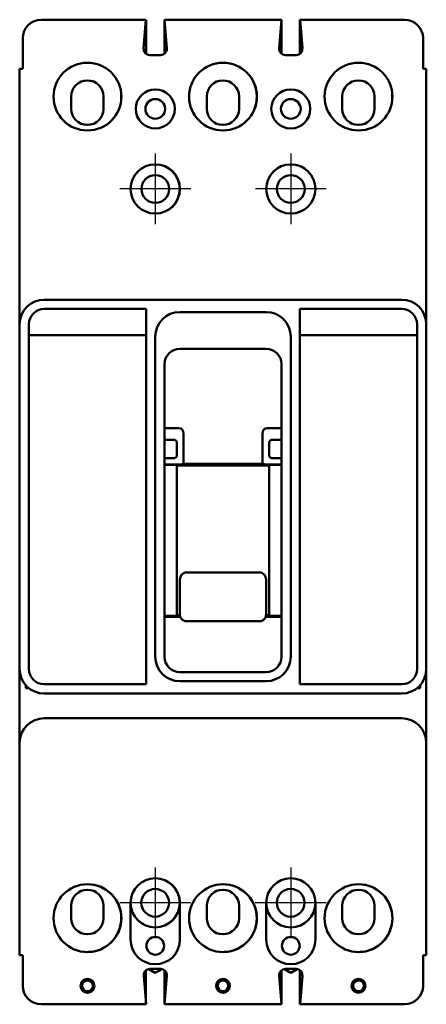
# Model space of a CAD drawing. Header units: inches. Extents: x -1.4 to 2.7, y -8.3 to 1.7.
import ezdxf

# ---------------------------------------------------------------- set-up
doc = ezdxf.new("R2010")
doc.units = ezdxf.units.IN
doc.header["$LTSCALE"] = 1.75
doc.header["$MEASUREMENT"] = 0
doc.layers.add('Center Mark (ANSI)', color=7, linetype='Continuous', lineweight=25)
doc.layers.add('Visible (ANSI)', color=7, linetype='Continuous', lineweight=50)

msp = doc.modelspace()

# ---------------------------------------------------------------- linework, layer by layer
at = {"layer": 'Center Mark (ANSI)', "linetype": 'Continuous'}
for p, q in [((0, 0.359), (0, -0.359)), ((1.375, 0.359), (1.375, -0.359)), ((0.359, 0), (-0.359, 0)), ((1.734, 0), (1.016, 0)), ((-0.001, -6.891), (-0.001, -7.609)), ((1.374, -6.891), (1.374, -7.609)), ((0.359, -7.25), (-0.36, -7.25)), ((1.734, -7.25), (1.015, -7.25))]:
    msp.add_line(p, q, dxfattribs=at)
at = {"layer": 'Visible (ANSI)'}
for p, q in [((-0.095, 1.719), (-1.156, 1.719)), ((-0.095, 1.719), (-0.118, 1.427)), ((-0.095, 1.719), (-0.095, 1.719)), ((-0.094, 1.373), (-0.094, 1.719)), ((1.281, 1.719), (0.093, 1.719)), ((0.116, 1.427), (0.093, 1.719)), ((0.093, 1.374), (0.093, 1.713)), ((0.094, 1.375), (0.094, 1.706)), ((1.258, 1.427), (1.281, 1.719)), ((1.281, 1.374), (1.281, 1.719)), ((1.468, 1.719), (1.469, 1.719)), ((1.468, 1.373), (1.468, 1.719)), ((2.529, 1.719), (1.469, 1.719)), ((1.469, 1.719), (1.492, 1.427)), ((1.469, 1.374), (1.469, 1.719)), ((-1.344, 1.531), (-1.344, 1.219)), ((2.717, 1.531), (2.717, 1.219)), ((-0.056, 1.36), (0.054, 1.36)), ((1.43, 1.36), (1.32, 1.36)), ((-1.376, 1.219), (-1.344, 1.219)), ((-1.376, -1.375), (-1.376, 1.219)), ((2.749, 1.219), (2.717, 1.219)), ((2.749, -1.375), (2.749, 1.219)), ((-0.853, 0.939), (-0.853, 0.814)), ((-0.525, 0.814), (-0.525, 0.939)), ((-0.345, 0.919), (-0.345, 0.957)), ((0.522, 0.939), (0.522, 0.814)), ((0.85, 0.814), (0.85, 0.939)), ((1.897, 0.939), (1.897, 0.814)), ((2.225, 0.814), (2.225, 0.939)), ((2.405, 0.919), (2.405, 0.957)), ((-1.126, -1.125), (2.499, -1.125)), ((-0.094, -1.219), (-1.126, -1.219)), ((-0.094, -5.031), (-0.094, -1.219)), ((0.249, -1.25), (1.124, -1.25)), ((1.468, -1.219), (1.468, -5.031)), ((2.5, -1.219), (1.468, -1.219)), ((-1.376, -4.875), (-1.376, -1.375)), ((-1.282, -1.375), (-1.282, -4.875)), ((2.656, -4.875), (2.656, -1.375)), ((2.749, -1.375), (2.749, -4.875)), ((-1.282, -1.486), (-0.094, -1.486)), ((-0.001, -4.75), (-0.001, -1.5)), ((1.374, -1.5), (1.374, -4.75)), ((1.468, -1.486), (2.656, -1.486)), ((1.125, -1.625), (0.249, -1.625)), ((0.093, -1.781), (0.093, -4.75)), ((1.281, -4.75), (1.281, -1.781)), ((0.24, -2.428), (0.093, -2.428)), ((0.287, -2.485), (0.287, -2.792)), ((1.087, -2.792), (1.087, -2.485)), ((1.281, -2.428), (1.134, -2.428)), ((0.172, -2.547), (0.093, -2.547)), ((0.187, -2.547), (0.172, -2.547)), ((0.218, -2.604), (0.218, -2.578)), ((1.156, -2.604), (1.156, -2.578)), ((1.187, -2.547), (1.202, -2.547)), ((1.281, -2.547), (1.202, -2.547)), ((0.218, -2.604), (0.218, -2.678)), ((0.218, -2.678), (0.218, -2.704)), ((1.156, -2.678), (1.156, -2.604)), ((1.156, -2.678), (1.156, -2.704)), ((0.172, -2.735), (0.093, -2.735)), ((0.093, -2.799), (0.208, -2.799)), ((0.187, -2.735), (0.172, -2.735)), ((0.284, -2.792), (0.287, -2.792)), ((0.287, -2.792), (1.087, -2.792)), ((1.09, -2.792), (1.087, -2.792)), ((1.281, -2.799), (1.166, -2.799)), ((1.187, -2.735), (1.202, -2.735)), ((1.202, -2.735), (1.281, -2.735)), ((0.093, -2.801), (0.218, -2.801)), ((0.218, -2.801), (0.218, -4.337)), ((0.218, -2.81), (1.156, -2.81)), ((1.156, -2.801), (1.281, -2.801)), ((1.156, -2.801), (1.156, -4.337)), ((0.319, -3.894), (1.054, -3.894)), ((0.249, -3.966), (0.249, -4.154)), ((1.124, -4.154), (1.124, -3.966)), ((0.249, -4.154), (0.249, -4.322)), ((1.124, -4.322), (1.124, -4.154)), ((0.093, -4.337), (0.218, -4.337)), ((0.253, -4.344), (0.093, -4.344)), ((0.218, -4.329), (0.25, -4.329)), ((0.319, -4.391), (1.054, -4.391)), ((1.281, -4.344), (1.121, -4.344)), ((1.124, -4.329), (1.156, -4.329)), ((1.156, -4.337), (1.281, -4.337)), ((0.249, -4.906), (1.125, -4.906)), ((1.124, -5), (0.249, -5)), ((-1.313, -5.04), (-1.313, -5.071)), ((-1.28, -5.071), (-1.313, -5.071)), ((-1.126, -5.031), (-0.094, -5.031)), ((1.468, -5.031), (2.5, -5.031)), ((2.687, -5.071), (2.654, -5.071)), ((2.687, -5.071), (2.687, -5.04)), ((-1.376, -5.111), (-1.376, -5.389)), ((-1.126, -5.125), (2.499, -5.125)), ((2.749, -5.111), (2.749, -5.389)), ((-1.126, -5.375), (2.499, -5.375)), ((-1.376, -7.781), (-1.376, -5.625)), ((2.749, -5.625), (2.749, -7.781)), ((-0.853, -7.281), (-0.853, -7.406)), ((-0.525, -7.406), (-0.525, -7.281)), ((-0.25, -7.25), (-0.25, -7.624)), ((0.25, -7.624), (0.25, -7.25)), ((0.522, -7.281), (0.522, -7.406)), ((0.85, -7.406), (0.85, -7.281)), ((1.125, -7.25), (1.125, -7.624)), ((1.625, -7.624), (1.625, -7.25)), ((1.897, -7.281), (1.897, -7.406)), ((2.225, -7.406), (2.225, -7.281)), ((-1.376, -7.781), (-1.344, -7.781)), ((-1.344, -8.093), (-1.344, -7.781)), ((-0.626, -7.744), (-0.626, -7.744)), ((0.75, -7.744), (0.75, -7.744)), ((2.125, -7.744), (2.125, -7.744)), ((2.717, -8.093), (2.717, -7.781)), ((2.749, -7.781), (2.717, -7.781)), ((-0.117, -7.989), (-0.094, -8.281)), ((-0.095, -8.275), (-0.095, -7.936)), ((-0.001, -7.96), (-0.065, -7.923)), ((0.055, -7.922), (-0.055, -7.922)), ((0.065, -7.923), (-0.001, -7.96)), ((0.093, -8.281), (0.093, -7.935)), ((0.094, -8.281), (0.117, -7.989)), ((1.258, -7.989), (1.281, -8.281)), ((1.28, -8.275), (1.28, -7.936)), ((1.374, -7.96), (1.31, -7.923)), ((1.43, -7.922), (1.32, -7.922)), ((1.44, -7.923), (1.374, -7.96)), ((1.468, -8.281), (1.468, -7.935)), ((1.469, -8.281), (1.492, -7.989)), ((-0.094, -8.281), (-1.156, -8.281)), ((0.094, -8.281), (0.093, -8.281)), ((1.281, -8.281), (0.094, -8.281)), ((1.469, -8.281), (1.468, -8.281)), ((2.529, -8.281), (1.469, -8.281))]:
    msp.add_line(p, q, dxfattribs=at)
for centre, radius in [((-0.688, 0.938), 0.344), ((0.687, 0.938), 0.344), ((2.062, 0.938), 0.344), ((0, 0.813), 0.198), ((1.375, 0.813), 0.198), ((0, 0.813), 0.1), ((1.375, 0.813), 0.1), ((0, 0), 0.25), ((1.375, 0), 0.25), ((0, 0), 0.141), ((1.375, 0), 0.141), ((-0.688, -7.406), 0.344), ((0.687, -7.406), 0.344), ((2.062, -7.406), 0.344), ((-0.001, -7.25), 0.141), ((1.374, -7.25), 0.141), ((0, -7.687), 0.09), ((1.375, -7.687), 0.09), ((-0.688, -8.093), 0.07), ((-0.688, -8.093), 0.055), ((0.687, -8.093), 0.07), ((0.687, -8.093), 0.055), ((2.062, -8.093), 0.07), ((2.062, -8.093), 0.055)]:
    msp.add_circle(centre, radius, dxfattribs=at)
for centre, radius, start, end in [((-1.156, 1.531), 0.188, 90, 180), ((2.529, 1.531), 0.188, 0, 90), ((-0.056, 1.422), 0.062, 175.5356, 270), ((0.054, 1.422), 0.062, 270, 4.4644), ((1.32, 1.422), 0.062, 175.5356, 270), ((1.43, 1.422), 0.062, 270, 4.4644), ((0.686, 0.938), 0.344, 270.0416, 89.9584), ((-0.689, 0.939), 0.164, 0, 180), ((0.686, 0.939), 0.164, 0, 180), ((2.061, 0.939), 0.164, 0, 180), ((-0.689, 0.814), 0.164, 180, 0), ((0.686, 0.814), 0.164, 180, 0), ((2.061, 0.814), 0.164, 180, 0), ((-0.001, 0), 0.25, 270.0573, 89.9427), ((1.374, 0), 0.25, 270.0573, 89.9427), ((-1.126, -1.375), 0.25, 90, 180), ((2.499, -1.375), 0.25, 0, 90), ((-1.126, -1.375), 0.156, 90, 180), ((0.249, -1.5), 0.25, 90, 180), ((1.124, -1.5), 0.25, 0, 90), ((2.5, -1.375), 0.156, 0, 90), ((0.249, -1.781), 0.156, 90, 180), ((1.125, -1.781), 0.156, 0, 90), ((0.249, -4.75), 0.25, 180, 270), ((0.249, -4.75), 0.156, 180, 270), ((1.124, -4.75), 0.25, 270, 0), ((1.125, -4.75), 0.156, 270, 0), ((-1.126, -4.875), 0.25, 180, 270), ((-1.126, -4.875), 0.156, 180, 270), ((2.499, -4.875), 0.25, 270, 0), ((2.5, -4.875), 0.156, 270, 0), ((-1.126, -5.625), 0.25, 90, 180), ((2.499, -5.625), 0.25, 0, 90), ((0, -7.25), 0.25, 0, 180), ((-0.001, -7.25), 0.25, 270.0573, 89.9427), ((1.375, -7.25), 0.25, 0, 180), ((1.374, -7.25), 0.25, 270.0573, 89.9427), ((-0.689, -7.406), 0.344, 280.468, 89.9167), ((0.686, -7.406), 0.344, 280.6374, 89.9167), ((2.061, -7.406), 0.344, 280.6374, 89.9167), ((-0.689, -7.281), 0.164, 0, 180), ((0.686, -7.281), 0.164, 0, 180), ((2.061, -7.281), 0.164, 0, 180), ((0, -7.25), 0.25, 180, 0), ((1.375, -7.25), 0.25, 180, 0), ((-0.689, -7.406), 0.164, 180, 0), ((0.686, -7.406), 0.164, 180, 0), ((2.061, -7.406), 0.164, 180, 0), ((0, -7.624), 0.25, 180, 0), ((1.375, -7.624), 0.25, 180, 0), ((-0.689, -7.406), 0.344, 270.0416, 280.468), ((0.686, -7.406), 0.344, 270.0416, 280.6374), ((2.061, -7.406), 0.344, 270.0416, 280.6374), ((-0.055, -7.984), 0.062, 90, 184.4644), ((0.055, -7.984), 0.062, 355.5356, 90), ((1.32, -7.984), 0.062, 90, 184.4644), ((1.43, -7.984), 0.062, 355.5356, 90), ((-1.156, -8.093), 0.188, 180, 270), ((2.529, -8.093), 0.188, 270, 0)]:
    msp.add_arc(centre, radius, start, end, dxfattribs=at)
for centre, major_axis, ratio, start_param, end_param in [((0.215, -2.516), (0.0474, 0.082), 0.654654, 5.435123, 6.644552), ((1.159, -2.516), (-0.0474, 0.082), 0.654654, 5.921818, 7.131247), ((0.228, -2.789), (0.0698, 0.0028), 0.131496, 4.420047, 5.629477), ((1.146, -2.789), (-0.0698, 0.0028), 0.131496, 0.653709, 1.863138), ((0.319, -3.966), (0, 0.0725), 0.965926, 0, 1.570796), ((1.054, -3.966), (0, 0.0725), 0.965926, 4.712389, 6.283185)]:
    msp.add_ellipse(centre, major_axis=major_axis, ratio=ratio, start_param=start_param, end_param=end_param, dxfattribs=at)
for points, knots in [([(0.218, -2.578), (0.218, -2.575), (0.218, -2.573), (0.216, -2.566), (0.214, -2.562), (0.209, -2.556), (0.206, -2.553), (0.2, -2.549), (0.196, -2.548), (0.191, -2.547), (0.189, -2.547), (0.187, -2.547)], [0.0462999, 0.0462999, 0.0462999, 0.0462999, 0.0670003, 0.0670003, 0.0968668, 0.0968668, 0.1267332, 0.1267332, 0.1531714, 0.1531714, 0.1664701, 0.1664701, 0.1664701, 0.1664701]), ([(1.156, -2.578), (1.156, -2.577), (1.156, -2.576), (1.156, -2.572), (1.157, -2.57), (1.159, -2.564), (1.161, -2.561), (1.166, -2.555), (1.168, -2.553), (1.175, -2.549), (1.178, -2.548), (1.183, -2.547), (1.185, -2.547), (1.187, -2.547)], [-0.2115265, -0.2115265, -0.2115265, -0.2115265, -0.2030238, -0.2030238, -0.1846615, -0.1846615, -0.1579351, -0.1579351, -0.1312088, -0.1312088, -0.1042137, -0.1042137, -0.0912279, -0.0912279, -0.0912279, -0.0912279]), ([(0.187, -2.735), (0.189, -2.735), (0.191, -2.735), (0.196, -2.734), (0.2, -2.733), (0.206, -2.729), (0.209, -2.726), (0.214, -2.72), (0.216, -2.716), (0.218, -2.71), (0.218, -2.707), (0.218, -2.704)], [-0.1664748, -0.1664748, -0.1664748, -0.1664748, -0.1531762, -0.1531762, -0.126738, -0.126738, -0.0970912, -0.0970912, -0.0674444, -0.0674444, -0.0463193, -0.0463193, -0.0463193, -0.0463193]), ([(1.187, -2.735), (1.185, -2.735), (1.183, -2.735), (1.178, -2.734), (1.175, -2.733), (1.168, -2.729), (1.166, -2.727), (1.161, -2.721), (1.159, -2.718), (1.157, -2.712), (1.156, -2.71), (1.156, -2.706), (1.156, -2.705), (1.156, -2.704)], [-0.4753479, -0.4753479, -0.4753479, -0.4753479, -0.4623621, -0.4623621, -0.4353671, -0.4353671, -0.4086407, -0.4086407, -0.3819144, -0.3819144, -0.363552, -0.363552, -0.3550494, -0.3550494, -0.3550494, -0.3550494]), ([(0.319, -4.391), (0.312, -4.391), (0.305, -4.39), (0.291, -4.386), (0.285, -4.382), (0.273, -4.374), (0.267, -4.368), (0.258, -4.356), (0.255, -4.349), (0.251, -4.336), (0.249, -4.329), (0.249, -4.322)], [0, 0, 0, 0, 0.0541218, 0.0541218, 0.1098788, 0.1098788, 0.1686249, 0.1686249, 0.2241056, 0.2241056, 0.2775157, 0.2775157, 0.2775157, 0.2775157]), ([(1.124, -4.322), (1.124, -4.329), (1.123, -4.336), (1.119, -4.349), (1.116, -4.356), (1.107, -4.368), (1.102, -4.374), (1.089, -4.382), (1.083, -4.386), (1.069, -4.39), (1.062, -4.391), (1.054, -4.391)], [0, 0, 0, 0, 0.0535884, 0.0535884, 0.1088459, 0.1088459, 0.1673002, 0.1673002, 0.2228299, 0.2228299, 0.2775164, 0.2775164, 0.2775164, 0.2775164]), ([(-1.376, -4.875), (-1.376, -4.897), (-1.376, -4.92), (-1.376, -4.969), (-1.376, -4.994), (-1.376, -5.032), (-1.376, -5.048), (-1.376, -5.08), (-1.376, -5.096), (-1.376, -5.111)], [-2.0568667, -2.0568667, -2.0568667, -2.0568667, -1.8640731, -1.8640731, -1.6712796, -1.6712796, -1.5563748, -1.5563748, -1.4414699, -1.4414699, -1.4414699, -1.4414699]), ([(2.749, -4.875), (2.749, -4.897), (2.749, -4.92), (2.749, -4.969), (2.749, -4.994), (2.749, -5.032), (2.749, -5.048), (2.749, -5.08), (2.749, -5.096), (2.749, -5.111)], [0, 0, 0, 0, 0.1927936, 0.1927936, 0.3855871, 0.3855871, 0.5004919, 0.5004919, 0.6153968, 0.6153968, 0.6153968, 0.6153968]), ([(-1.376, -5.625), (-1.376, -5.603), (-1.376, -5.58), (-1.376, -5.531), (-1.376, -5.506), (-1.376, -5.468), (-1.376, -5.452), (-1.376, -5.42), (-1.376, -5.404), (-1.376, -5.389)], [0, 0, 0, 0, 0.1927936, 0.1927936, 0.3855871, 0.3855871, 0.5004919, 0.5004919, 0.6153968, 0.6153968, 0.6153968, 0.6153968]), ([(2.749, -5.625), (2.749, -5.603), (2.749, -5.58), (2.749, -5.531), (2.749, -5.506), (2.749, -5.468), (2.749, -5.452), (2.749, -5.42), (2.749, -5.404), (2.749, -5.389)], [-2.0568667, -2.0568667, -2.0568667, -2.0568667, -1.8640731, -1.8640731, -1.6712796, -1.6712796, -1.5563748, -1.5563748, -1.4414699, -1.4414699, -1.4414699, -1.4414699])]:
    msp.add_open_spline(points, degree=3, knots=knots, dxfattribs=at)

doc.saveas('drawing.dxf')
